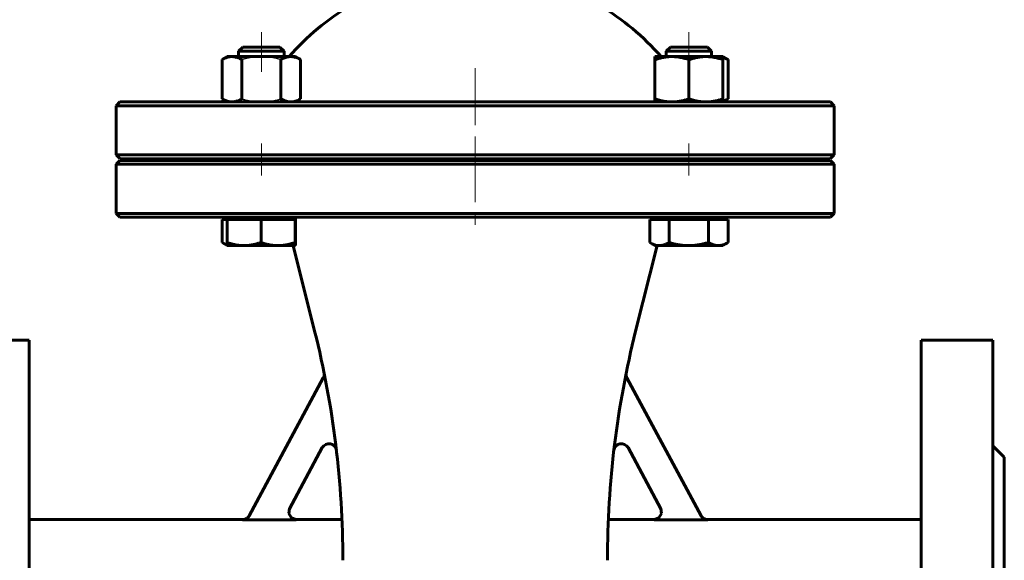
# Model space of a CAD drawing. Header units: millimetres. Extents: x 0 to 594, y 0 to 420.
# Tile 4 of 7: x 101 to 232, y 154 to 226. Entities that reach past the tile are written whole.
import ezdxf

# ---------------------------------------------------------------- set-up
doc = ezdxf.new("R2010")
doc.units = ezdxf.units.MM
for name, pattern in [('K5LT-1', [0]), ('K5LT_AXLED', [12, 7.5, -1.5, 1.5, -1.5]), ('K5LT_BASIC', [0])]:
    doc.linetypes.add(name, pattern=pattern)
doc.layers.add('Системный слой (1)', color=251, linetype='Continuous', true_color=0x6c6c6c)

# ---------------------------------------------------------------- blocks, each defined once
blk = doc.blocks.new('U0')
at = {"layer": 'Системный слой (1)', "color": 143, "linetype": 'K5LT_BASIC', "lineweight": 60, "true_color": 0x33acca}
for p, q in [((186.25, 160.4), (185.9, 159.82)), ((186.15, 161.07), (186.25, 160.4)), ((185.9, 159.82), (185.27, 159.59))]:
    blk.add_line(p, q, dxfattribs=at)
blk = doc.blocks.new('U2')
at = {"layer": 'Системный слой (1)', "color": 143, "linetype": 'K5LT_BASIC', "lineweight": 60, "true_color": 0x33acca}
for p, q in [((161.6, 207.09), (114.6, 207.09)), ((208.6, 207.09), (161.6, 207.09))]:
    blk.add_line(p, q, dxfattribs=at)
blk = doc.blocks.new('U3')
at = {"layer": 'Системный слой (1)', "color": 143, "linetype": 'K5LT_BASIC', "lineweight": 60, "true_color": 0x33acca}
for p, q in [((114.6, 207.34), (161.6, 207.34)), ((161.6, 207.34), (208.6, 207.34))]:
    blk.add_line(p, q, dxfattribs=at)
blk = doc.blocks.new('U5')
at = {"layer": 'Системный слой (1)', "color": 143, "linetype": 'K5LT_BASIC', "lineweight": 60, "true_color": 0x33acca}
for p, q in [((114.6, 199.59), (161.6, 199.59)), ((161.6, 199.59), (208.6, 199.59))]:
    blk.add_line(p, q, dxfattribs=at)
blk = doc.blocks.new('U8')
at = {"layer": 'Системный слой (1)', "color": 143, "linetype": 'K5LT_BASIC', "lineweight": 60, "true_color": 0x33acca}
for start, end in [(120.5102, 139.1678), (40.8322, 59.4898)]:
    blk.add_arc((161.6, 199.59), 32.5, start, end, dxfattribs=at)
blk = doc.blocks.new('U9')
at = {"layer": 'Системный слой (1)', "color": 143, "linetype": 'K5LT_BASIC', "lineweight": 60, "true_color": 0x33acca}
for p, q in [((161.6, 214.84), (114.6, 214.84)), ((208.6, 214.84), (161.6, 214.84))]:
    blk.add_line(p, q, dxfattribs=at)
blk = doc.blocks.new('U10')
at = {"layer": 'Системный слой (1)', "color": 143, "linetype": 'K5LT_BASIC', "lineweight": 60, "true_color": 0x33acca}
for p, q in [((130.86, 159.59), (102.6, 159.59)), ((143.99, 159.59), (137.94, 159.59))]:
    blk.add_line(p, q, dxfattribs=at)
blk = doc.blocks.new('U11')
at = {"layer": 'Системный слой (1)', "color": 143, "linetype": 'K5LT_BASIC', "lineweight": 60, "true_color": 0x33acca}
for p, q in [((137.06, 161.07), (136.96, 160.4)), ((136.96, 160.4), (137.31, 159.82)), ((137.31, 159.82), (137.94, 159.59))]:
    blk.add_line(p, q, dxfattribs=at)
blk = doc.blocks.new('U12')
at = {"layer": 'Системный слой (1)', "color": 143, "linetype": 'K5LT_BASIC', "lineweight": 60, "true_color": 0x33acca}
for p, q in [((185.27, 159.59), (179.22, 159.59)), ((220.6, 159.59), (192.35, 159.59))]:
    blk.add_line(p, q, dxfattribs=at)
blk = doc.blocks.new('U14')
at = {"layer": 'Системный слой (1)', "color": 143, "linetype": 'K5LT_BASIC', "lineweight": 60, "true_color": 0x33acca}
for p, q in [((128.12, 196.25), (128.14, 196.23)), ((128.14, 196.23), (128.38, 196.11)), ((128.38, 196.11), (128.6, 196.01)), ((128.6, 196.01), (128.81, 195.94))]:
    blk.add_line(p, q, dxfattribs=at)
blk = doc.blocks.new('U15')
at = {"layer": 'Системный слой (1)', "color": 143, "linetype": 'K5LT_BASIC', "lineweight": 60, "true_color": 0x33acca}
for p, q in [((194.39, 214.94), (194.61, 215.01)), ((194.61, 215.01), (194.84, 215.12)), ((194.84, 215.12), (195.08, 215.25))]:
    blk.add_line(p, q, dxfattribs=at)
blk = doc.blocks.new('U16')
at = {"layer": 'Системный слой (1)', "color": 143, "linetype": 'K5LT_BASIC', "lineweight": 60, "true_color": 0x33acca}
for p, q in [((137.82, 195.84), (137.83, 195.88)), ((137.82, 195.84), (137.82, 195.84)), ((137.83, 195.98), (137.84, 196.16)), ((137.83, 195.88), (137.83, 195.98))]:
    blk.add_line(p, q, dxfattribs=at)
blk = doc.blocks.new('U17')
at = {"layer": 'Системный слой (1)', "color": 143, "linetype": 'K5LT_BASIC', "lineweight": 60, "true_color": 0x33acca}
for p, q in [((194.61, 220.68), (194.39, 220.75)), ((194.84, 220.57), (194.61, 220.68)), ((195.08, 220.44), (194.84, 220.57))]:
    blk.add_line(p, q, dxfattribs=at)
blk = doc.blocks.new('U18')
at = {"layer": 'Системный слой (1)', "color": 143, "linetype": 'K5LT_BASIC', "lineweight": 60, "true_color": 0x33acca}
for p, q in [((184.69, 196.25), (184.71, 196.23)), ((184.71, 196.23), (185, 196.09)), ((185, 196.09), (185.42, 195.92)), ((185.42, 195.92), (185.82, 195.85)), ((185.82, 195.85), (185.98, 195.84))]:
    blk.add_line(p, q, dxfattribs=at)

msp = doc.modelspace()

# ---------------------------------------------------------------- linework, layer by layer
at = {"layer": 'Системный слой (1)', "color": 30, "linetype": 'K5LT_AXLED', "lineweight": 18, "true_color": 0xff8000}
for p, q in [((133.3201, 224.0947), (133.3201, 218.8447)), ((189.8886, 224.0947), (189.8886, 218.8447)), ((161.6044, 219.2935), (161.6044, 205.3447)), ((133.3201, 209.3447), (133.3201, 205.0947)), ((161.6044, 209.0947), (161.6044, 197.5947)), ((189.8886, 209.3447), (189.8886, 205.0947))]:
    msp.add_line(p, q, dxfattribs=at)
at = {"layer": 'Системный слой (1)', "color": 143, "linetype": 'K5LT_BASIC', "lineweight": 60, "true_color": 0x33acca}
for p, q in [((130.8569, 222.0947), (130.3201, 221.5578)), ((130.3201, 221.5578), (133.2989, 221.5578)), ((130.3201, 220.8447), (130.3201, 221.5578)), ((135.7833, 222.0947), (130.8569, 222.0947)), ((133.2989, 221.5578), (136.3201, 221.5578)), ((135.7833, 222.0947), (136.3201, 221.5578)), ((136.3201, 220.8447), (136.3201, 221.5578)), ((187.4254, 222.0947), (186.8886, 221.5578)), ((186.8886, 221.5578), (192.8886, 221.5578)), ((186.8886, 220.8447), (186.8886, 221.5578)), ((192.3519, 222.0947), (187.4254, 222.0947)), ((192.3519, 222.0947), (192.8886, 221.5578)), ((192.8886, 220.8447), (192.8886, 221.5578)), ((192.8886, 221.5578), (192.8886, 221.5578)), ((128.8201, 220.8447), (128.124, 220.4427)), ((128.124, 220.4427), (128.124, 215.2466)), ((128.8201, 220.8447), (129.423, 220.8447)), ((129.423, 220.8447), (133.3201, 220.8447)), ((130.722, 220.4427), (130.722, 215.2466)), ((133.3201, 220.8447), (137.2172, 220.8447)), ((135.9182, 220.4427), (135.9182, 215.2466)), ((137.2172, 220.8447), (137.8201, 220.8447)), ((137.8201, 220.8447), (138.5163, 220.4427)), ((138.5163, 220.4427), (138.5163, 215.2466)), ((185.3886, 220.8447), (187.6386, 220.8447)), ((185.3886, 220.4427), (185.3886, 220.8447)), ((185.3886, 220.4427), (185.3886, 215.2466)), ((187.6386, 220.8447), (192.1386, 220.8447)), ((189.8886, 220.4427), (189.8886, 215.2466)), ((192.1386, 220.8447), (194.3886, 220.8447)), ((194.3886, 220.8447), (194.3886, 220.4427)), ((194.3886, 220.8447), (195.0848, 220.4427)), ((194.3886, 220.4427), (194.3886, 215.2466)), ((195.0848, 220.4427), (195.0848, 215.2466)), ((128.8201, 214.8447), (128.124, 215.2466)), ((137.8201, 214.8447), (138.5163, 215.2466)), ((185.3886, 214.8447), (185.3886, 215.2466)), ((194.3886, 214.8447), (195.0848, 215.2466)), ((194.3886, 215.2466), (194.3886, 214.8447)), ((114.6044, 214.8447), (114.1044, 214.3447)), ((114.1044, 207.8447), (114.1044, 214.3447)), ((114.1044, 214.3447), (161.6044, 214.3447)), ((161.6044, 214.3447), (209.1044, 214.3447)), ((208.6044, 214.8447), (209.1044, 214.3447)), ((209.1044, 207.8447), (209.1044, 214.3447)), ((114.6044, 207.3447), (114.1044, 207.8447)), ((161.6044, 207.8447), (114.1044, 207.8447)), ((130.3201, 207.0947), (130.3201, 207.3447)), ((136.3201, 207.0947), (136.3201, 207.3447)), ((209.1044, 207.8447), (161.6044, 207.8447)), ((186.8886, 207.0947), (186.8886, 207.3447)), ((192.8886, 207.0947), (192.8886, 207.3447)), ((208.6044, 207.3447), (209.1044, 207.8447)), ((114.6044, 207.0947), (114.1044, 206.5947)), ((114.1044, 206.5947), (161.6044, 206.5947)), ((114.1044, 200.0947), (114.1044, 206.5947)), ((161.6044, 206.5947), (209.1044, 206.5947)), ((208.6044, 207.0947), (209.1044, 206.5947)), ((209.1044, 200.0947), (209.1044, 206.5947)), ((161.6044, 200.0947), (114.1044, 200.0947)), ((114.6044, 199.5947), (114.1044, 200.0947)), ((128.1241, 199.2946), (128.1241, 196.2465)), ((128.1241, 199.2946), (128.8018, 199.2946)), ((128.8018, 199.2946), (131.0426, 199.2946)), ((128.8018, 199.2946), (128.8018, 196.2465)), ((128.8201, 199.2946), (128.8201, 199.5947)), ((131.0426, 199.2946), (133.2834, 199.2946)), ((133.2834, 199.2946), (133.2834, 196.2465)), ((133.2834, 199.2946), (135.5425, 199.2946)), ((135.5425, 199.2946), (137.8016, 199.2946)), ((137.8016, 199.2946), (137.82, 199.2946)), ((137.8016, 199.2946), (137.8016, 196.2465)), ((137.82, 199.2946), (137.8259, 199.2946)), ((137.8201, 199.2946), (137.8201, 199.5947)), ((209.1044, 200.0947), (161.6044, 200.0947)), ((184.6998, 199.2946), (185.9757, 199.2946)), ((185.3886, 199.2946), (185.3886, 199.5947)), ((185.9757, 199.2946), (187.2588, 199.2946)), ((187.2588, 199.2946), (187.2588, 196.2465)), ((187.2588, 199.2946), (189.8568, 199.2946)), ((189.8568, 199.2946), (192.4548, 199.2946)), ((192.4548, 199.2946), (192.4548, 196.2465)), ((192.4548, 199.2946), (193.7698, 199.2946)), ((193.7698, 199.2946), (195.0847, 199.2946)), ((194.3886, 199.2946), (194.3886, 199.5947)), ((195.0847, 199.2946), (195.0847, 196.2465)), ((208.6044, 199.5947), (209.1044, 200.0947)), ((184.6926, 199.2136), (184.6926, 196.2465)), ((128.82, 195.8447), (128.1443, 196.2348)), ((131.0426, 195.8446), (128.8201, 195.8446)), ((135.5425, 195.8446), (131.0426, 195.8446)), ((137.82, 195.8446), (135.5425, 195.8446)), ((140.3722, 184.5234), (137.5419, 195.8446)), ((137.8201, 195.8446), (137.82, 195.8446)), ((137.8201, 195.8446), (137.8202, 195.8447)), ((182.8366, 184.5234), (185.6669, 195.8446)), ((185.3886, 195.8446), (184.7129, 196.2348)), ((185.9757, 195.8446), (185.3886, 195.8446)), ((189.8568, 195.8446), (185.9757, 195.8446)), ((193.7698, 195.8446), (189.8568, 195.8446)), ((194.3886, 195.8446), (193.7698, 195.8446)), ((194.3886, 195.8446), (195.0644, 196.2348)), ((195.0847, 196.2465), (195.064, 196.2346)), ((93.1044, 183.3447), (102.6044, 183.3447)), ((102.6044, 183.3447), (102.6044, 85.8447)), ((220.6044, 183.3447), (220.6044, 85.8447)), ((230.1044, 183.3447), (220.6044, 183.3447)), ((230.1044, 183.3447), (230.1044, 85.8447)), ((131.722, 160.0916), (141.5194, 178.3401)), ((191.4867, 160.0916), (181.6893, 178.3401)), ((231.6044, 167.8447), (230.1044, 169.3447)), ((141.3804, 169.1135), (137.0445, 161.0376)), ((181.8284, 169.1135), (186.1642, 161.0376)), ((231.6044, 167.8447), (231.6044, 101.3447)), ((130.8397, 159.5634), (137.9243, 159.5634)), ((192.3691, 159.5634), (185.2845, 159.5634))]:
    msp.add_line(p, q, dxfattribs=at)
for centre, radius, start, end in [((19.1044, 154.2065), 125, 0, 14.036243), ((304.1044, 154.2065), 125, 165.963757, 180), ((140.6384, 178.8131), 1, 331.769278, 11.445796), ((182.5704, 178.8131), 1, 168.554204, 208.230722), ((142.2614, 168.6405), 1, 6.684586, 151.769278), ((180.9473, 168.6405), 1, 28.230722, 173.315414)]:
    msp.add_arc(centre, radius, start, end, dxfattribs=at)
for centre, major_axis, ratio, start_param, end_param in [((137.8505, 219.3487), (0.0003, -24.7392), 0.00171513, -0.62558472, -0.35541356), ((182.2802, 207.0366), (1.663, 28.2449), 0.10530797, 4.43795478, 4.44093854)]:
    msp.add_ellipse(centre, major_axis=major_axis, ratio=ratio, start_param=start_param, end_param=end_param, dxfattribs=at)
for points, knots in [([(129.423, 220.8447), (129.3664, 220.8447), (129.2553, 220.8399), (129.0896, 220.8185), (128.9293, 220.7848), (128.7725, 220.7401), (128.5902, 220.6752), (128.3756, 220.5808), (128.2095, 220.4922), (128.124, 220.4427)], [0, 0, 0, 0, 1.41385813, 2.7452481, 4.00367356, 5.20677346, 6.3892885, 8.16295536, 10, 10, 10, 10]), ([(130.722, 220.4427), (130.6104, 220.5072), (130.4206, 220.6058), (130.166, 220.7104), (129.9509, 220.7775), (129.7511, 220.8203), (129.5773, 220.8408), (129.4689, 220.8447), (129.423, 220.8447)], [0, 0, 0, 0, 2.09027351, 3.69653545, 5.22199797, 6.65059964, 8.0107907, 9, 9, 9, 9]), ([(137.2172, 220.8447), (137.1606, 220.8447), (137.0495, 220.8399), (136.8838, 220.8185), (136.7236, 220.7848), (136.5667, 220.7401), (136.3844, 220.6752), (136.1698, 220.5808), (136.0038, 220.4922), (135.9182, 220.4427)], [0, 0, 0, 0, 1.41385813, 2.7452481, 4.00367356, 5.20677346, 6.3892885, 8.16295536, 10, 10, 10, 10]), ([(138.5163, 220.4427), (138.4047, 220.5072), (138.2148, 220.6058), (137.9602, 220.7104), (137.7451, 220.7775), (137.5454, 220.8203), (137.3716, 220.8408), (137.2631, 220.8447), (137.2172, 220.8447)], [0, 0, 0, 0, 2.09027351, 3.69653545, 5.22199797, 6.65059964, 8.0107907, 9, 9, 9, 9]), ([(187.6386, 220.8447), (187.5407, 220.8447), (187.3481, 220.8399), (187.0611, 220.8185), (186.7836, 220.7848), (186.5119, 220.7401), (186.1962, 220.6752), (185.8244, 220.5808), (185.5369, 220.4922), (185.3886, 220.4427)], [0, 0, 0, 0, 1.41385813, 2.7452481, 4.00367356, 5.20677346, 6.3892885, 8.16295536, 10, 10, 10, 10]), ([(189.8886, 220.4427), (189.6953, 220.5072), (189.3665, 220.6058), (188.9256, 220.7104), (188.553, 220.7775), (188.207, 220.8203), (187.906, 220.8408), (187.7181, 220.8447), (187.6386, 220.8447)], [0, 0, 0, 0, 2.09027351, 3.69653545, 5.22199797, 6.65059964, 8.0107907, 9, 9, 9, 9]), ([(192.1386, 220.8447), (192.0407, 220.8447), (191.8481, 220.8399), (191.5611, 220.8185), (191.2836, 220.7848), (191.0119, 220.7401), (190.6962, 220.6752), (190.3244, 220.5808), (190.0369, 220.4922), (189.8886, 220.4427)], [0, 0, 0, 0, 1.41385813, 2.7452481, 4.00367356, 5.20677346, 6.3892885, 8.16295536, 10, 10, 10, 10]), ([(194.3886, 220.4427), (194.1953, 220.5072), (193.8665, 220.6058), (193.4256, 220.7104), (193.053, 220.7775), (192.707, 220.8203), (192.406, 220.8408), (192.2181, 220.8447), (192.1386, 220.8447)], [0, 0, 0, 0, 2.09027351, 3.69653545, 5.22199797, 6.65059964, 8.0107907, 9, 9, 9, 9]), ([(128.124, 215.2466), (128.2356, 215.1822), (128.4254, 215.0835), (128.68, 214.9789), (128.8951, 214.9118), (129.0948, 214.8691), (129.2686, 214.8485), (129.3771, 214.8447), (129.423, 214.8447)], [0, 0, 0, 0, 2.09027351, 3.69653545, 5.22199797, 6.65059964, 8.0107907, 9, 9, 9, 9]), ([(129.423, 214.8447), (129.4796, 214.8447), (129.5907, 214.8495), (129.7564, 214.8709), (129.9166, 214.9045), (130.0735, 214.9492), (130.2558, 215.0141), (130.4704, 215.1085), (130.6364, 215.1972), (130.722, 215.2466)], [0, 0, 0, 0, 1.41385813, 2.7452481, 4.00367356, 5.20677346, 6.3892885, 8.16295536, 10, 10, 10, 10]), ([(135.9182, 215.2466), (136.0298, 215.1822), (136.2197, 215.0835), (136.4742, 214.9789), (136.6893, 214.9118), (136.8891, 214.8691), (137.0629, 214.8485), (137.1713, 214.8447), (137.2172, 214.8447)], [0, 0, 0, 0, 2.09027351, 3.69653545, 5.22199797, 6.65059964, 8.0107907, 9, 9, 9, 9]), ([(137.2172, 214.8447), (137.2738, 214.8447), (137.3849, 214.8495), (137.5507, 214.8709), (137.7109, 214.9045), (137.8677, 214.9492), (138.05, 215.0141), (138.2647, 215.1085), (138.4307, 215.1972), (138.5163, 215.2466)], [0, 0, 0, 0, 1.41385813, 2.7452481, 4.00367356, 5.20677346, 6.3892885, 8.16295536, 10, 10, 10, 10]), ([(185.3886, 215.2466), (185.582, 215.1822), (185.9108, 215.0835), (186.3517, 214.9789), (186.7243, 214.9118), (187.0703, 214.8691), (187.3713, 214.8485), (187.5592, 214.8447), (187.6386, 214.8447)], [0, 0, 0, 0, 2.09027351, 3.69653545, 5.22199797, 6.65059964, 8.0107907, 9, 9, 9, 9]), ([(187.6386, 214.8447), (187.7366, 214.8447), (187.9291, 214.8495), (188.2162, 214.8709), (188.4937, 214.9045), (188.7654, 214.9492), (189.081, 215.0141), (189.4529, 215.1085), (189.7404, 215.1972), (189.8886, 215.2466)], [0, 0, 0, 0, 1.41385813, 2.7452481, 4.00367356, 5.20677346, 6.3892885, 8.16295536, 10, 10, 10, 10]), ([(189.8886, 215.2466), (190.082, 215.1822), (190.4108, 215.0835), (190.8517, 214.9789), (191.2243, 214.9118), (191.5703, 214.8691), (191.8713, 214.8485), (192.0592, 214.8447), (192.1386, 214.8447)], [0, 0, 0, 0, 2.09027351, 3.69653545, 5.22199797, 6.65059964, 8.0107907, 9, 9, 9, 9]), ([(192.1386, 214.8447), (192.2366, 214.8447), (192.4291, 214.8495), (192.7162, 214.8709), (192.9937, 214.9045), (193.2654, 214.9492), (193.581, 215.0141), (193.9529, 215.1085), (194.2404, 215.1972), (194.3886, 215.2466)], [0, 0, 0, 0, 1.41385813, 2.7452481, 4.00367356, 5.20677346, 6.3892885, 8.16295536, 10, 10, 10, 10]), ([(128.82, 195.8447), (128.8192, 195.8451), (128.8177, 195.8505), (128.8154, 195.8721), (128.8132, 195.9052), (128.811, 195.9493), (128.8085, 196.0136), (128.8054, 196.1079), (128.8031, 196.1968), (128.8018, 196.2465)], [0, 0, 0, 0, 1.39499864, 2.69593029, 3.94119445, 5.142079, 6.32940514, 8.12583794, 10, 10, 10, 10]), ([(128.8018, 196.2465), (128.9944, 196.1821), (129.3219, 196.0835), (129.761, 195.9789), (130.132, 195.9118), (130.4766, 195.869), (130.7763, 195.8485), (130.9635, 195.8446), (131.0426, 195.8446)], [0, 0, 0, 0, 2.09027351, 3.69653545, 5.22199797, 6.65059964, 8.0107907, 9, 9, 9, 9]), ([(131.0426, 195.8446), (131.1402, 195.8446), (131.3319, 195.8494), (131.6178, 195.8708), (131.8941, 195.9044), (132.1647, 195.9492), (132.4791, 196.0141), (132.8494, 196.1085), (133.1357, 196.1971), (133.2834, 196.2465)], [0, 0, 0, 0, 1.41385813, 2.7452481, 4.00367356, 5.20677346, 6.3892885, 8.16295536, 10, 10, 10, 10]), ([(133.2834, 196.2465), (133.4774, 196.1821), (133.8076, 196.0835), (134.2503, 195.9789), (134.6245, 195.9118), (134.9718, 195.869), (135.2741, 195.8485), (135.4627, 195.8446), (135.5425, 195.8446)], [0, 0, 0, 0, 2.09027351, 3.69653545, 5.22199797, 6.65059964, 8.0107907, 9, 9, 9, 9]), ([(135.5425, 195.8446), (135.6409, 195.8446), (135.8342, 195.8494), (136.1224, 195.8708), (136.401, 195.9044), (136.6738, 195.9492), (136.9907, 196.0141), (137.3641, 196.1085), (137.6528, 196.1971), (137.8016, 196.2465)], [0, 0, 0, 0, 1.41385813, 2.7452481, 4.00367356, 5.20677346, 6.3892885, 8.16295536, 10, 10, 10, 10]), ([(137.8016, 196.2465), (137.8033, 196.1788), (137.8061, 196.0742), (137.8099, 195.967), (137.813, 195.9036), (137.8157, 195.8654), (137.818, 195.8479), (137.8194, 195.8446), (137.82, 195.8446)], [0, 0, 0, 0, 2.19439343, 3.95072891, 5.53061133, 6.79312808, 8.10794864, 9, 9, 9, 9]), ([(185.9757, 195.8446), (186.0316, 195.8446), (186.1414, 195.8494), (186.3051, 195.8708), (186.4633, 195.9044), (186.6182, 195.9492), (186.7983, 196.0141), (187.0103, 196.1085), (187.1743, 196.1971), (187.2588, 196.2465)], [0, 0, 0, 0, 1.41385813, 2.7452481, 4.00367356, 5.20677346, 6.3892885, 8.16295536, 10, 10, 10, 10]), ([(187.2588, 196.2465), (187.482, 196.1821), (187.8617, 196.0835), (188.3708, 195.9789), (188.8011, 195.9118), (189.2005, 195.869), (189.5481, 195.8485), (189.7651, 195.8446), (189.8568, 195.8446)], [0, 0, 0, 0, 2.09027351, 3.69653545, 5.22199797, 6.65059964, 8.0107907, 9, 9, 9, 9]), ([(189.8568, 195.8446), (189.97, 195.8446), (190.1923, 195.8494), (190.5237, 195.8708), (190.8441, 195.9044), (191.1578, 195.9492), (191.5223, 196.0141), (191.9516, 196.1085), (192.2836, 196.1971), (192.4548, 196.2465)], [0, 0, 0, 0, 1.41385813, 2.7452481, 4.00367356, 5.20677346, 6.3892885, 8.16295536, 10, 10, 10, 10]), ([(192.4548, 196.2465), (192.5678, 196.1821), (192.76, 196.0835), (193.0177, 195.9789), (193.2354, 195.9118), (193.4376, 195.869), (193.6135, 195.8485), (193.7233, 195.8446), (193.7698, 195.8446)], [0, 0, 0, 0, 2.09027351, 3.69653545, 5.22199797, 6.65059964, 8.0107907, 9, 9, 9, 9]), ([(193.7698, 195.8446), (193.827, 195.8446), (193.9395, 195.8494), (194.1073, 195.8708), (194.2694, 195.9044), (194.4282, 195.9492), (194.6127, 196.0141), (194.83, 196.1085), (194.998, 196.1971), (195.0847, 196.2465)], [0, 0, 0, 0, 1.41385813, 2.7452481, 4.00367356, 5.20677346, 6.3892885, 8.16295536, 10, 10, 10, 10]), ([(130.8571, 159.5947), (131.0368, 159.5947), (131.3958, 159.694), (131.6532, 159.9633), (131.7382, 160.1216), (131.7382, 160.1216), (131.7382, 160.1216)], [0, 0, 0, 0, 0.49999647, 0.99999294, 0.99999294, 1, 1, 1, 1]), ([(192.3516, 159.5947), (192.1719, 159.5947), (191.8129, 159.694), (191.5556, 159.9633), (191.4706, 160.1216), (191.4706, 160.1216), (191.4706, 160.1216)], [0, 0, 0, 0, 0.49999647, 0.99999294, 0.99999294, 1, 1, 1, 1])]:
    msp.add_open_spline(points, degree=3, knots=knots, dxfattribs=at)
at = {"layer": 'Системный слой (1)', "color": 7, "linetype": 'K5LT-1'}
for points, knots in [([(133.3201, 220.8447), (133.2785, 220.8447), (133.1959, 220.844), (133.0731, 220.8411), (132.9509, 220.8363), (132.7875, 220.8273), (132.5827, 220.8113), (132.3463, 220.7856), (132.1182, 220.7545), (131.935, 220.7249), (131.7866, 220.6982), (131.6745, 220.6766), (131.5614, 220.6535), (131.4273, 220.6245), (131.2714, 220.5886), (131.0922, 220.5442), (130.9094, 220.4958), (130.7849, 220.4609), (130.722, 220.4427)], [0.527138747, 0.527138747, 0.527138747, 0.527138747, 0.553145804, 0.579152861, 0.605159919, 0.631166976, 0.68318109, 0.735195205, 0.780519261, 0.825843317, 0.848505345, 0.871167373, 0.893829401, 0.916491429, 0.950937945, 0.985384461, 1.019830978, 1.054277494, 1.054277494, 1.054277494, 1.054277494]), ([(135.9182, 220.4427), (135.8785, 220.4542), (135.7983, 220.4769), (135.6779, 220.5099), (135.5599, 220.5409), (135.4051, 220.5798), (135.2148, 220.6246), (135.0269, 220.6646), (134.8764, 220.6939), (134.7619, 220.7148), (134.6484, 220.7341), (134.4227, 220.7695), (134.1729, 220.8006), (133.8975, 220.8241), (133.6414, 220.8399), (133.4492, 220.8446), (133.3201, 220.8447)], [0, 0, 0, 0, 0.022229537, 0.044459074, 0.066688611, 0.088918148, 0.133377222, 0.177836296, 0.201132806, 0.224429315, 0.247725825, 0.271022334, 0.364208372, 0.404940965, 0.445673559, 0.527138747, 0.527138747, 0.527138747, 0.527138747]), ([(130.722, 215.2466), (130.7617, 215.2351), (130.8419, 215.2124), (130.9623, 215.1795), (131.0803, 215.1485), (131.2351, 215.1095), (131.4254, 215.0647), (131.6133, 215.0248), (131.7638, 214.9954), (131.8783, 214.9745), (131.9919, 214.9552), (132.2175, 214.9198), (132.4673, 214.8887), (132.7427, 214.8652), (132.9988, 214.8495), (133.1911, 214.8447), (133.3201, 214.8447)], [0, 0, 0, 0, 0.022229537, 0.044459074, 0.066688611, 0.088918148, 0.133377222, 0.177836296, 0.201132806, 0.224429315, 0.247725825, 0.271022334, 0.364208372, 0.404940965, 0.445673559, 0.527138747, 0.527138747, 0.527138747, 0.527138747]), ([(133.3201, 214.8447), (133.3617, 214.8447), (133.4443, 214.8453), (133.5671, 214.8483), (133.6893, 214.8531), (133.8527, 214.8621), (134.0575, 214.8781), (134.294, 214.9037), (134.522, 214.9348), (134.7052, 214.9644), (134.8536, 214.9912), (134.9657, 215.0127), (135.0788, 215.0358), (135.2129, 215.0648), (135.3688, 215.1007), (135.548, 215.1451), (135.7308, 215.1935), (135.8553, 215.2284), (135.9182, 215.2466)], [0.527138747, 0.527138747, 0.527138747, 0.527138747, 0.553145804, 0.579152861, 0.605159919, 0.631166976, 0.68318109, 0.735195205, 0.780519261, 0.825843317, 0.848505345, 0.871167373, 0.893829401, 0.916491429, 0.950937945, 0.985384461, 1.019830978, 1.054277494, 1.054277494, 1.054277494, 1.054277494]), ([(137.9243, 159.5634), (137.8869, 159.5634), (137.8123, 159.5677), (137.7023, 159.5866), (137.6129, 159.6124), (137.5433, 159.6389), (137.5056, 159.6556), (137.4504, 159.6825), (137.378, 159.7236), (137.3109, 159.7735), (137.2738, 159.8051), (137.2618, 159.8155), (137.2418, 159.8337), (137.2171, 159.8576), (137.1701, 159.9069), (137.1104, 159.98), (137.0558, 160.0669), (137.0192, 160.1393), (137.0019, 160.1796), (136.9919, 160.2055), (136.9868, 160.2192), (136.9788, 160.2416), (136.9687, 160.2733), (136.9511, 160.3374), (136.9337, 160.429), (136.9277, 160.5128), (136.9272, 160.5766), (136.9284, 160.6205), (136.9353, 160.7016), (136.953, 160.8029), (136.9833, 160.9026), (137.0154, 160.9803), (137.0344, 161.0187), (137.0445, 161.0376)], [0, 0, 0, 0, 0.022443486, 0.044886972, 0.067330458, 0.07852921, 0.089727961, 0.092066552, 0.115581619, 0.139907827, 0.142382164, 0.144896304, 0.149467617, 0.158610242, 0.165466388, 0.19036675, 0.215267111, 0.22722048, 0.239173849, 0.241607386, 0.244011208, 0.247987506, 0.255940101, 0.264073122, 0.288111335, 0.312149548, 0.31449716, 0.326501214, 0.338505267, 0.36334737, 0.388189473, 0.401064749, 0.413940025, 0.413940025, 0.413940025, 0.413940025]), ([(185.2845, 159.5634), (185.3219, 159.5634), (185.3964, 159.5677), (185.5064, 159.5866), (185.5959, 159.6124), (185.6655, 159.6389), (185.7031, 159.6556), (185.7584, 159.6825), (185.8308, 159.7236), (185.8979, 159.7735), (185.935, 159.8051), (185.947, 159.8156), (185.9671, 159.8337), (185.9917, 159.8576), (186.0388, 159.9069), (186.0984, 159.98), (186.153, 160.0669), (186.1896, 160.1393), (186.2069, 160.1796), (186.2169, 160.2055), (186.222, 160.2192), (186.23, 160.2416), (186.2401, 160.2733), (186.2577, 160.3374), (186.2751, 160.4289), (186.2811, 160.5127), (186.2816, 160.5765), (186.2804, 160.6205), (186.2735, 160.7015), (186.2558, 160.8029), (186.2254, 160.9026), (186.1933, 160.9803), (186.1744, 161.0187), (186.1642, 161.0376)], [0, 0, 0, 0, 0.022443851, 0.044887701, 0.067331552, 0.078530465, 0.089729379, 0.092068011, 0.115584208, 0.139911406, 0.142385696, 0.144899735, 0.149472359, 0.158617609, 0.1654675, 0.190369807, 0.215272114, 0.227221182, 0.239170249, 0.241603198, 0.244006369, 0.24798525, 0.255943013, 0.264059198, 0.288090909, 0.312122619, 0.314472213, 0.326488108, 0.338504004, 0.363347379, 0.388190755, 0.40106539, 0.413940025, 0.413940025, 0.413940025, 0.413940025]), ([(131.722, 160.0916), (131.7043, 160.0586), (131.6652, 159.9948), (131.6164, 159.9321), (131.5607, 159.8692), (131.5242, 159.8332), (131.4732, 159.7894), (131.4369, 159.7606), (131.3991, 159.7342), (131.3716, 159.7165), (131.3485, 159.7023), (131.3194, 159.6858), (131.2798, 159.6652), (131.236, 159.6449), (131.1829, 159.6238), (131.1288, 159.6058), (131.0737, 159.5909), (131.018, 159.5791), (130.9445, 159.5678), (130.8849, 159.5637), (130.844, 159.5634), (130.8397, 159.5634)], [0, 0, 0, 0, 0.022483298, 0.044966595, 0.047810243, 0.073137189, 0.075685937, 0.088302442, 0.100918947, 0.103392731, 0.108025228, 0.117290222, 0.123498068, 0.134926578, 0.146355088, 0.157783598, 0.169212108, 0.180640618, 0.192069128, 0.213949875, 0.216567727, 0.216567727, 0.216567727, 0.216567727]), ([(191.4867, 160.0916), (191.5044, 160.0586), (191.5436, 159.9948), (191.5924, 159.9321), (191.648, 159.8691), (191.6845, 159.8332), (191.7356, 159.7894), (191.7718, 159.7605), (191.8096, 159.7342), (191.8372, 159.7165), (191.8603, 159.7022), (191.8893, 159.6857), (191.9289, 159.6652), (191.9728, 159.6449), (192.0258, 159.6238), (192.0799, 159.6058), (192.135, 159.5909), (192.1907, 159.5791), (192.2642, 159.5678), (192.3238, 159.5637), (192.3647, 159.5634), (192.3691, 159.5634)], [0, 0, 0, 0, 0.02248479, 0.04496958, 0.047815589, 0.073146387, 0.075695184, 0.088309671, 0.100924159, 0.103397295, 0.108031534, 0.117300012, 0.123494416, 0.134921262, 0.146348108, 0.157774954, 0.1692018, 0.180628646, 0.192055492, 0.213923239, 0.216567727, 0.216567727, 0.216567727, 0.216567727])]:
    msp.add_open_spline(points, degree=3, knots=knots, dxfattribs=at)

# ---------------------------------------------------------------- block references
at = {"layer": 'Системный слой (1)'}
for name in ['U8', 'U17', 'U15', 'U9', 'U3', 'U2', 'U5', 'U14', 'U16', 'U18', 'U11', 'U0', 'U10', 'U12']:
    msp.add_blockref(name, (0, 0), dxfattribs=at)

doc.saveas('drawing.dxf')
